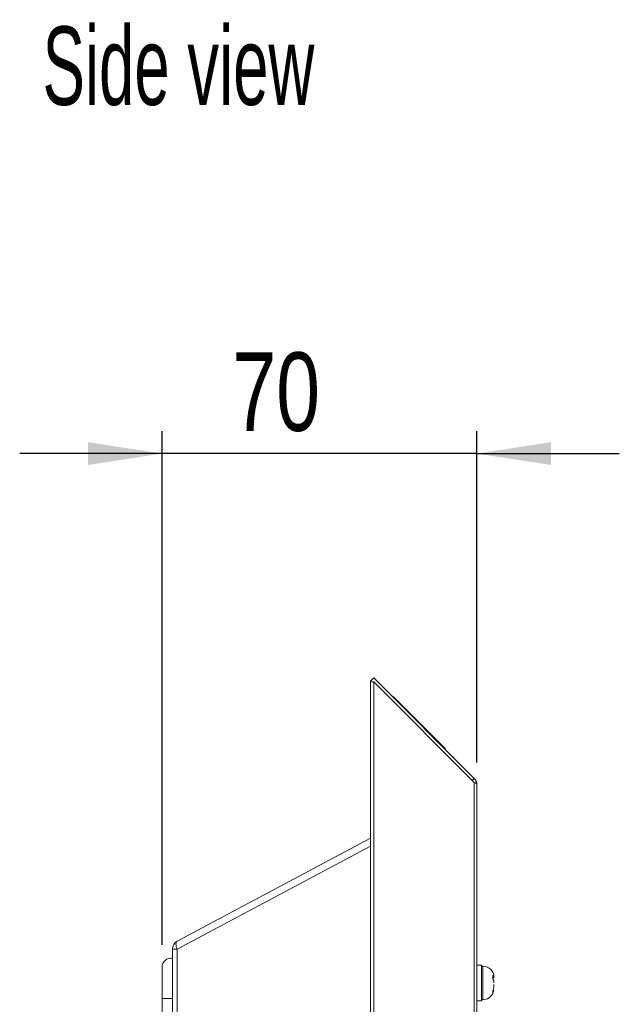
# Model space of a CAD drawing. Header units: millimetres. Extents: x 35 to 1425, y 109 to 972.
# Tile 4 of 34: x 689 to 823, y 753 to 972. Entities that reach past the tile are written whole.
import ezdxf

# ---------------------------------------------------------------- set-up
doc = ezdxf.new("R2010")
doc.units = ezdxf.units.MM
doc.header["$LTSCALE"] = 5
doc.layers.add('AA', color=7, linetype='Continuous')
doc.styles.add('SLDTEXTSTYLE0', font='TXT', dxfattribs={"width": 0.605})
doc.styles.add('SLDTEXTSTYLE1', font='TXT', dxfattribs={"width": 0.75})
doc.dimstyles.new('SLDDIMSTYLE1', dxfattribs={"dimtxt": 17.5, "dimasz": 16.51, "dimexe": 0, "dimexo": 0.0625, "dimgap": 4.375, "dimtad": 1, "dimdec": 0, "dimrnd": 1e-09, "dimzin": 12, "dimdsep": 46, "dimtxsty": 'SLDTEXTSTYLE1', "dimsah": 1, "dimcen": 0.09, "dimadec": 0, "dimazin": 3, "dimtfac": 1, "dimtdec": 0, "dimtmove": 0, "dimatfit": 0, "dimfxl": 1, "dimfrac": 2, "dimtolj": 1, "dimtzin": 12, "dimarcsym": 0})

# ---------------------------------------------------------------- blocks, each defined once
blk = doc.blocks.new('*D5')
at = {"layer": 'AA', "color": 7}
for p, q in [((720.57, 766.21), (720.57, 880.71)), ((790.77, 806.88), (790.77, 880.71)), ((720.57, 875.71), (688.82, 875.71)), ((790.77, 875.71), (720.57, 875.71)), ((790.77, 875.71), (822.52, 875.71))]:
    blk.add_line(p, q, dxfattribs=at)
for points in [[(720.57, 875.71), (704.06, 878.25), (704.06, 873.17)], [(790.77, 875.71), (807.28, 873.17), (807.28, 878.25)]]:
    blk.add_solid(points, dxfattribs=at)
at = {"layer": 'AA', "color": 7, "insert": (736.26, 898.27, 0.1), "char_height": 17.5, "attachment_point": 1, "style": 'SLDTEXTSTYLE1'}
blk.add_mtext('70', dxfattribs=at)

msp = doc.modelspace()

# ---------------------------------------------------------------- linework, layer by layer
at = {"color": 7, "linetype": 'Continuous', "lineweight": 15}
for p, q in [((767.767, 825.707), (767.06, 824.999)), ((767.767, 825.707), (790.181, 803.292)), ((767.06, 824.999), (767.236, 824.823)), ((767.767, 824.823), (767.06, 824.823)), ((767.06, 824.823), (767.06, 390.59)), ((790.181, 802.408), (767.767, 824.823)), ((767.767, 824.823), (767.767, 390.59)), ((772.08, 821.535), (772.009, 821.464)), ((772.08, 821.535), (773.848, 819.767)), ((790.181, 802.408), (790.181, 413.005)), ((790.767, 413.535), (790.767, 801.878)), ((723.928, 767.021), (767.06, 789.954)), ((722.867, 765.255), (723.928, 765.255)), ((722.867, 765.255), (722.867, 450.158)), ((723.928, 765.255), (723.928, 450.158)), ((791.767, 761.707), (790.767, 761.707)), ((791.767, 761.707), (791.767, 757.707)), ((720.567, 761.207), (720.567, 754.207)), ((792.067, 761.457), (791.767, 761.457)), ((791.767, 757.707), (791.767, 753.707)), ((720.567, 754.207), (720.567, 461.207)), ((790.767, 753.707), (791.767, 753.707)), ((791.767, 753.957), (792.067, 753.957))]:
    msp.add_line(p, q, dxfattribs=at)
at = {"color": 144, "linetype": 'Continuous', "lineweight": 0}
for p, q in [((773.777, 819.696), (773.848, 819.767)), ((773.848, 819.767), (783.747, 809.867)), ((785.444, 808.029), (785.515, 808.1)), ((789.739, 802.85), (790.181, 803.292))]:
    msp.add_line(p, q, dxfattribs=at)
at = {"color": 8, "linetype": 'Continuous', "lineweight": 15}
for p, q in [((723.928, 765.255), (767.06, 788.188)), ((792.067, 761.457), (792.067, 753.957)), ((722.867, 754.207), (720.567, 754.207))]:
    msp.add_line(p, q, dxfattribs=at)
at = {"color": 7, "linetype": 'Continuous', "lineweight": 15, "flags": 128}
msp.add_lwpolyline([(723.928, 767.021), (723.815, 766.929), (723.732, 766.789), (723.682, 766.606), (723.665, 766.385), (723.682, 766.132), (723.732, 765.854), (723.815, 765.559), (723.928, 765.255)], dxfattribs=at)
at = {"color": 7, "linetype": 'Continuous', "lineweight": 15}
for centre, radius, start, end in [((724.867, 765.255), 2, 118, 180), ((722.586, 761.207), 2.02, 82.01817, 180), ((792.067, 758.957), 2.5, 0, 90), ((792.067, 756.457), 2.5, 270, 336.4544)]:
    msp.add_arc(centre, radius, start, end, dxfattribs=at)
at = {"color": 144, "linetype": 'Continuous', "lineweight": 0}
for points, knots in [([(790.181, 803.292), (790.209, 803.263), (790.266, 803.205), (790.345, 803.109), (790.421, 803.005), (790.492, 802.892), (790.558, 802.772), (790.625, 802.625), (790.692, 802.434), (790.753, 802.178), (790.762, 801.985), (790.767, 801.878)], [0, 0, 0, 0, 0.0751468, 0.1532815, 0.2344187, 0.3185714, 0.4057513, 0.4959689, 0.6266048, 0.794622, 1, 1, 1, 1]), ([(794.297, 759.403), (794.316, 759.38), (794.354, 759.337), (794.402, 759.271), (794.442, 759.208), (794.475, 759.147), (794.507, 759.076), (794.535, 758.996), (794.554, 758.91), (794.565, 758.831), (794.566, 758.78), (794.567, 758.756)], [0, 0, 0, 0, 0.1108311, 0.216344, 0.3165355, 0.4114037, 0.5009499, 0.6435587, 0.7748047, 0.8924937, 1, 1, 1, 1]), ([(794.297, 758.551), (794.301, 758.587), (794.31, 758.658), (794.321, 758.8), (794.327, 758.976), (794.321, 759.153), (794.31, 759.295), (794.301, 759.367), (794.297, 759.403)], [0, 0, 0, 0, 0.1271132, 0.2526205, 0.5, 0.7473795, 0.8728626, 1, 1, 1, 1]), ([(794.324, 755.759), (794.324, 755.782), (794.323, 755.828), (794.318, 755.898), (794.31, 755.967), (794.301, 756.014), (794.297, 756.037)], [0, 0, 0, 0, 0.2482791, 0.4971923, 0.7487602, 1, 1, 1, 1]), ([(794.297, 755.481), (794.301, 755.505), (794.31, 755.551), (794.318, 755.621), (794.323, 755.69), (794.324, 755.736), (794.324, 755.759)], [0, 0, 0, 0, 0.251215, 0.5028077, 0.7516958, 1, 1, 1, 1])]:
    msp.add_open_spline(points, degree=3, knots=knots, dxfattribs=at)
at = {"color": 7, "linetype": 'Continuous', "lineweight": 15}
for points, knots in [([(790.767, 801.878), (790.767, 801.982), (790.707, 802.085), (790.497, 802.267), (790.348, 802.346), (790.181, 802.408)], [0, 0, 0, 0, 0.5, 0.5, 1, 1, 1, 1]), ([(794.297, 758.551), (794.416, 758.419), (794.495, 758.281), (794.576, 757.991), (794.574, 757.844), (794.545, 757.698)], [0, 0, 0, 0, 0.5, 0.5, 1, 1, 1, 1]), ([(794.545, 757.344), (794.574, 757.121), (794.576, 756.898), (794.516, 756.566), (794.486, 756.456), (794.406, 756.242), (794.357, 756.138), (794.297, 756.037)], [0, 0, 0, 0, 0.5, 0.5, 0.75, 0.75, 1, 1, 1, 1]), ([(794.297, 755.481), (794.356, 755.591), (794.458, 755.78), (794.5, 755.984), (794.518, 756.07)], [0, 0, 0, 0, 0.5784862, 1, 1, 1, 1])]:
    msp.add_open_spline(points, degree=3, knots=knots, dxfattribs=at)

# ---------------------------------------------------------------- texts
at = {"layer": 'AA', "color": 7, "insert": (693.921, 970.923), "char_height": 17.5, "attachment_point": 1, "style": 'SLDTEXTSTYLE0'}
msp.add_mtext('Side view', dxfattribs=at)

# ---------------------------------------------------------------- dimensions: what is measured, and where the dimension line sits
at = {"layer": 'AA', "color": 7}
dim = msp.add_linear_dim(base=(720.567, 875.707), p1=(790.767, 801.878), p2=(720.567, 761.207), dimstyle='SLDDIMSTYLE1', dxfattribs=at)
dim.commit()
dim.dimension.update_dxf_attribs({"geometry": '*D5', "text_midpoint": (756.298, 875.707), "dimtype": 160})

doc.saveas('drawing.dxf')
